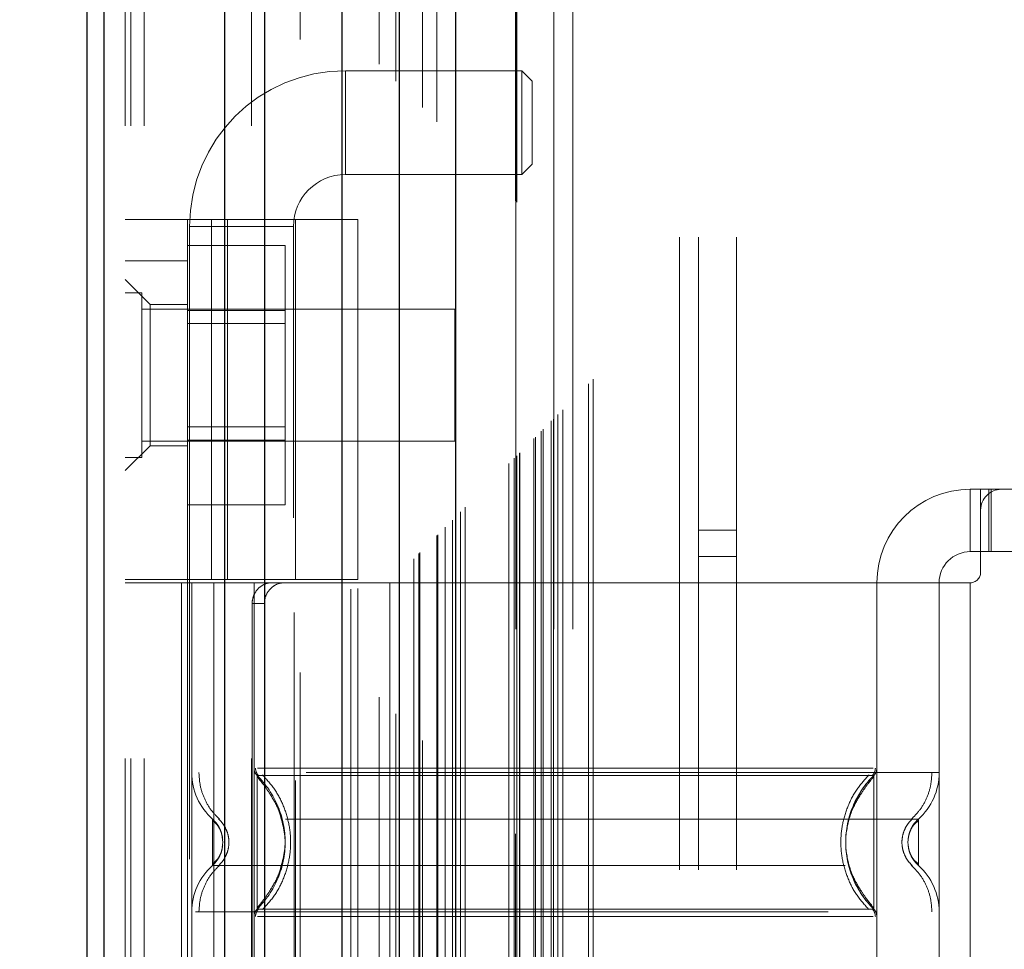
# Model space of a CAD drawing. Header units: inches. Extents: x 0.2 to 10.8, y 0.2 to 8.2.
# Tile 47 of 112: x 2.905 to 3.06, y 4.64 to 4.787. Entities that reach past the tile are written whole.
import ezdxf

# ---------------------------------------------------------------- set-up
doc = ezdxf.new("R2010")
doc.units = ezdxf.units.IN
doc.header["$MEASUREMENT"] = 0
doc.linetypes.add('HIDDEN', pattern=[0.07500000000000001, 0.05, -0.025])
doc.layers.add('DIMENSIONS', color=140, linetype='Continuous')
doc.styles.add('SLDTEXTSTYLE0', font='TXT', dxfattribs={"width": 0.7})
doc.dimstyles.new('SLDDIMSTYLE0', dxfattribs={"dimtxt": 0.0849609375, "dimasz": 0.13, "dimexe": 0, "dimexo": 0.0625, "dimgap": 0.021240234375, "dimtad": 0, "dimtih": 1, "dimtoh": 1, "dimlfac": 12, "dimrnd": 1e-09, "dimzin": 12, "dimdsep": 46, "dimtxsty": 'SLDTEXTSTYLE0', "dimsah": 1, "dimcen": 0.09, "dimadec": 0, "dimazin": 3, "dimtfac": 1, "dimtofl": 0, "dimtmove": 0, "dimatfit": 3, "dimfxl": 0, "dimfrac": 2, "dimtolj": 1, "dimtzin": 12, "dimarcsym": 0})

# ---------------------------------------------------------------- blocks, each defined once
blk = doc.blocks.new('_D')
at = {"layer": 'DIMENSIONS'}
for p, q in [((3.153001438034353, 4.882793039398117), (2.496666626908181, 4.882793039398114)), ((2.621666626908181, 4.882793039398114), (2.621666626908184, 4.370195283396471)), ((2.460092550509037, 4.216144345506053), (2.431562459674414, 4.216144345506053)), ((2.431562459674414, 4.216144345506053), (2.431562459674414, 4.08111348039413)), ((2.783240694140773, 4.216144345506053), (2.811770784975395, 4.216144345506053)), ((2.811770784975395, 4.216144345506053), (2.811770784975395, 4.08111348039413)), ((2.431562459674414, 4.08111348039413), (2.460092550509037, 4.08111348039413)), ((2.811770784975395, 4.08111348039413), (2.783240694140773, 4.08111348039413)), ((2.62166662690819, 3.392515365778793), (2.621666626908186, 4.062093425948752)), ((3.153057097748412, 3.392515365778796), (2.49666662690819, 3.392515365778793))]:
    blk.add_line(p, q, dxfattribs=at)
for points in [[(2.621666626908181, 4.882793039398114), (2.601666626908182, 4.752793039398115), (2.641666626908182, 4.752793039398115)], [(2.62166662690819, 3.392515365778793), (2.641666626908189, 3.522515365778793), (2.601666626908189, 3.522515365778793)]]:
    blk.add_solid(points, dxfattribs=at)
at = {"layer": 'DIMENSIONS', "char_height": 0.08333333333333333, "attachment_point": 1, "style": 'SLDTEXTSTYLE0'}
for s, insert in [('17.88', (2.460092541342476, 4.342586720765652)), ('454.2', (2.460092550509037, 4.188535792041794))]:
    blk.add_mtext(s, dxfattribs=dict(at, insert=insert))

msp = doc.modelspace()

# ---------------------------------------------------------------- linework, layer by layer
at = {"color": 7, "linetype": 'HIDDEN', "lineweight": 18}
for p, q in [((2.924341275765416, 3.169745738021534), (2.924341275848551, 5.410927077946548)), ((2.921341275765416, 3.169745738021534), (2.921341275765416, 5.11489325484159)), ((2.922219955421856, 3.169745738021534), (2.922219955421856, 5.114394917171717)), ((2.924341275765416, 3.169745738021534), (2.924341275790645, 5.113397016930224)), ((2.941295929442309, 3.169745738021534), (2.941295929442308, 5.105421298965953)), ((2.943417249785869, 3.169745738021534), (2.943417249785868, 5.105162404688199)), ((2.94803929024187, 5.092840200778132), (2.94803929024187, 3.182465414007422)), ((2.948963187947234, 3.183379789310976), (2.948963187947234, 5.091928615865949)), ((2.956966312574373, 3.196542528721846), (2.956966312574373, 5.07876587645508)), ((2.958099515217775, 3.196649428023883), (2.958099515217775, 5.078658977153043)), ((2.961465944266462, 5.079458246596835), (2.961465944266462, 3.19585015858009)), ((2.963168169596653, 3.197584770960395), (2.963168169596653, 5.07772363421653)), ((2.964073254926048, 5.076817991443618), (2.964073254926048, 3.19848803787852)), ((2.966917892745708, 3.20133449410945), (2.966917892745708, 5.073973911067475)), ((2.967731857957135, 3.202148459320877), (2.967731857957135, 5.073159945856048)), ((2.967881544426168, 3.202298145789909), (2.967881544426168, 5.073010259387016)), ((2.968288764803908, 5.072612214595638), (2.968288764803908, 3.202707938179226)), ((2.970550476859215, 5.070373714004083), (2.970550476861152, 3.204934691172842)), ((2.970581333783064, 3.204995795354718), (2.970581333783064, 5.070314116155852)), ((2.97071529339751, 3.205131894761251), (2.97071529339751, 5.070176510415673)), ((2.971909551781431, 3.206329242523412), (2.971909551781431, 5.068978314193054)), ((2.973034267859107, 3.207450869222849), (2.973034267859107, 5.067857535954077)), ((2.973504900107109, 5.067428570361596), (2.973504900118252, 3.207879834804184)), ((2.974336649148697, 3.208753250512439), (2.974336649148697, 5.066555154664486)), ((2.975067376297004, 3.209483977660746), (2.975067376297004, 5.065824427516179)), ((2.981951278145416, 3.216367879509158), (2.981951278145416, 5.058940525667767)), ((2.98278461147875, 3.217201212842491), (2.98278461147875, 5.058107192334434)), ((2.982997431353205, 5.057879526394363), (2.982997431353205, 3.217431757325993)), ((2.983201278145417, 5.057690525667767), (2.983201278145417, 3.217617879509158)), ((2.983201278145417, 3.217617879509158), (2.983201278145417, 5.057690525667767)), ((2.983617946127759, 3.218034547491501), (2.983617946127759, 5.057273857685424)), ((2.983665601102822, 3.218064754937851), (2.983665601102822, 5.057231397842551)), ((2.98590961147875, 3.220326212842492), (2.98590961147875, 5.054982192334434)), ((2.98590961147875, 3.220326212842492), (2.98590961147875, 5.054982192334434)), ((2.986150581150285, 3.220567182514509), (2.986150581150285, 5.054741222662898)), ((2.98707980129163, 3.221496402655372), (2.98707980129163, 5.053812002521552)), ((2.987367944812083, 3.221784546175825), (2.987367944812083, 5.053523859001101)), ((2.98899050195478, 3.223387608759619), (2.98899050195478, 5.051919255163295)), ((2.989697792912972, 3.224114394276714), (2.989697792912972, 5.051194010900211)), ((2.990470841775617, 3.224887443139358), (2.990470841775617, 5.050420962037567)), ((2.99456129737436, 3.228977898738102), (2.99456129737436, 5.046330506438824)), ((2.99528973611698, 3.229709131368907), (2.99528973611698, 5.045619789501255)), ((3.008924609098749, 3.2521624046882), (3.008924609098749, 5.023079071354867)), ((3.008924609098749, 3.2521624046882), (3.008924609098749, 5.023079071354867)), ((3.011924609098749, 3.2521624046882), (3.011924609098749, 5.023079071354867)), ((3.017924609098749, 3.2521624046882), (3.017924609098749, 5.023079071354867)), ((2.983057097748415, 3.290195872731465), (2.983057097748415, 4.985112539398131)), ((2.989057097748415, 3.290195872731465), (2.989057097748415, 4.985112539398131)), ((2.992057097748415, 3.290195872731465), (2.992057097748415, 4.985112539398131)), ((2.992057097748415, 3.290195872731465), (2.992057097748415, 4.985112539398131)), ((2.956118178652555, 4.762052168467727), (2.956118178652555, 4.778456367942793)), ((2.984005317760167, 4.778456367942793), (2.956118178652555, 4.778456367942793)), ((2.984005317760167, 4.778456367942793), (2.984005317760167, 4.762052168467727)), ((2.985645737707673, 4.776815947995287), (2.984005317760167, 4.778456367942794)), ((2.985645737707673, 4.776815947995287), (2.985645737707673, 4.763692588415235)), ((2.984005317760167, 4.762052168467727), (2.985645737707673, 4.763692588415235)), ((2.956118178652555, 4.762052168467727), (2.984005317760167, 4.762052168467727)), ((2.921341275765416, 4.754952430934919), (2.958086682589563, 4.754952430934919)), ((2.931183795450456, 4.698029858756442), (2.931183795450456, 4.754952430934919)), ((2.931511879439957, 4.753850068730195), (2.947916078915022, 4.753850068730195)), ((2.931511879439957, 4.753850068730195), (2.931511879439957, 4.507787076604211)), ((2.934958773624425, 4.698029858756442), (2.934958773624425, 4.754952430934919)), ((2.93750620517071, 4.754952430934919), (2.93750620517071, 4.698029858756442)), ((2.947916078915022, 4.507787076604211), (2.947916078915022, 4.753850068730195)), ((2.948244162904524, 4.698029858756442), (2.948244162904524, 4.754952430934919)), ((2.958086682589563, 4.698029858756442), (2.958086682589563, 4.754952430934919)), ((2.931183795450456, 4.750825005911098), (2.946600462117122, 4.750825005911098)), ((2.946600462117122, 4.740577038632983), (2.946600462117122, 4.750825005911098)), ((2.921341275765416, 4.748390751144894), (2.931183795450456, 4.748390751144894)), ((2.925278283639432, 4.741500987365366), (2.921341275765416, 4.745437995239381)), ((2.923945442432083, 4.7433499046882), (2.921341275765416, 4.7433499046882)), ((2.923945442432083, 4.717308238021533), (2.923945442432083, 4.7433499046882)), ((2.925278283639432, 4.741500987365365), (2.925278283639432, 4.730346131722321)), ((2.931183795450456, 4.741500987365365), (2.925278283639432, 4.741500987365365)), ((2.973424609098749, 4.740745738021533), (2.923945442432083, 4.740745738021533)), ((2.931183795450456, 4.740577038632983), (2.946600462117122, 4.740577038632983)), ((2.946600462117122, 4.720081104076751), (2.946600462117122, 4.740577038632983)), ((2.973424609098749, 4.7199124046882), (2.973424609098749, 4.740745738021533)), ((2.946600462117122, 4.738491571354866), (2.931183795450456, 4.738491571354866)), ((2.925278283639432, 4.730346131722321), (2.925278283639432, 4.719191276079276)), ((2.931183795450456, 4.722166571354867), (2.946600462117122, 4.722166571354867)), ((2.923945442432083, 4.7199124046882), (2.973424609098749, 4.7199124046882)), ((2.931183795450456, 4.720081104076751), (2.946600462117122, 4.720081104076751)), ((2.946600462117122, 4.709833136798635), (2.946600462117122, 4.720081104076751)), ((2.921341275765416, 4.715254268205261), (2.925278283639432, 4.719191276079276)), ((2.925278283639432, 4.719191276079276), (2.931183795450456, 4.719191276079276)), ((2.921341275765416, 4.717308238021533), (2.923945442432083, 4.717308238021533)), ((3.05487145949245, 4.712301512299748), (3.05487145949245, 4.70245899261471)), ((3.05487145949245, 4.712301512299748), (3.056511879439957, 4.712301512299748)), ((3.056511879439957, 4.709020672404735), (3.056511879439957, 4.712301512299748)), ((3.056511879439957, 4.712301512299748), (3.058152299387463, 4.712301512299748)), ((3.057780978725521, 4.70245899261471), (3.057780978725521, 4.712301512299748)), ((3.058152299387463, 4.70245899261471), (3.058152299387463, 4.712301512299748)), ((3.05979271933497, 4.712301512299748), (3.058152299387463, 4.712301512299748)), ((3.103755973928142, 4.712301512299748), (3.05979271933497, 4.712301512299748)), ((2.931183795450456, 4.709833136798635), (2.946600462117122, 4.709833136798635)), ((3.056511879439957, 4.709020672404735), (3.056511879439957, 4.699178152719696)), ((3.017924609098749, 4.705870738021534), (3.011924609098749, 4.705870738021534)), ((3.056511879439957, 4.70245899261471), (3.05487145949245, 4.70245899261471)), ((3.058152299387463, 4.70245899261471), (3.056511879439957, 4.70245899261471)), ((3.105396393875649, 4.70245899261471), (3.058152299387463, 4.70245899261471)), ((3.011924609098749, 4.701704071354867), (3.017924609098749, 4.701704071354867)), ((2.958086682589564, 4.698029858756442), (2.921341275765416, 4.698029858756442)), ((2.958086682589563, 4.69753773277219), (2.921341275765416, 4.69753773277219)), ((2.930249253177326, 4.69753773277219), (2.930249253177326, 4.566304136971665)), ((2.931183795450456, 4.698029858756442), (2.931183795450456, 4.69753773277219)), ((2.931183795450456, 4.69753773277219), (2.931183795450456, 4.566304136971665)), ((2.931839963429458, 4.69753773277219), (2.931839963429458, 4.566304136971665)), ((2.931839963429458, 4.69753773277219), (2.931839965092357, 4.667531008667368)), ((2.935319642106, 4.69753773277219), (2.935319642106, 4.566304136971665)), ((2.941682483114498, 4.69753773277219), (2.941682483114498, 4.566304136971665)), ((2.941682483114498, 4.69753773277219), (2.941682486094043, 4.668241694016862)), ((2.948244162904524, 4.566304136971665), (2.948244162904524, 4.69753773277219)), ((3.040107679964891, 4.69753773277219), (2.958086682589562, 4.69753773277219)), ((2.958086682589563, 4.566304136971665), (2.958086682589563, 4.69753773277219)), ((3.040107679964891, 4.69753773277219), (3.040107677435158, 4.668241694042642)), ((3.05487145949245, 4.69753773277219), (3.040107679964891, 4.69753773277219)), ((3.040107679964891, 4.69753773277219), (3.040107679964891, 4.566304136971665)), ((3.049950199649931, 4.69753773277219), (3.049950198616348, 4.667531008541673)), ((3.049950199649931, 4.69753773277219), (3.049950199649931, 4.566304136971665)), ((3.05487145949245, 4.69753773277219), (3.05487145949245, 4.566304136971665)), ((3.05487145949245, 4.69753773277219), (3.05487145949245, 4.566304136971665)), ((2.941389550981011, 4.694256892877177), (2.941389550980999, 4.569584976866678)), ((2.943322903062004, 4.694256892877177), (2.941389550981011, 4.694256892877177)), ((2.943322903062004, 4.694256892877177), (2.943322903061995, 4.569584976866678)), ((2.943016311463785, 4.665820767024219), (2.942173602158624, 4.667071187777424)), ((2.936759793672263, 4.656527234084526), (2.936671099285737, 4.657344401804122)), ((2.936761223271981, 4.656527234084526), (2.936673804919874, 4.657331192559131)), ((3.045116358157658, 4.657331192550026), (3.045028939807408, 4.656527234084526)), ((2.936671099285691, 4.655710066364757), (2.936759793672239, 4.656527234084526)), ((2.936673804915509, 4.655723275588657), (2.936761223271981, 4.656527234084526)), ((3.045028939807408, 4.656527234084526), (3.045116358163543, 4.655723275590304)), ((2.942173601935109, 4.645983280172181), (2.943016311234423, 4.647233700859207)), ((2.932414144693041, 4.645523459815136), (3.049950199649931, 4.645523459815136))]:
    msp.add_line(p, q, dxfattribs=at)
at = {"color": 7, "linetype": 'Continuous', "lineweight": 25}
for p, q in [((2.915341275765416, 3.169745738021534), (2.915341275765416, 5.115575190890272)), ((2.917977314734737, 3.169745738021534), (2.917977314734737, 5.114394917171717)), ((2.93705328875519, 3.169745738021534), (2.937053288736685, 5.105421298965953)), ((2.943417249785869, 3.169745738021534), (2.943417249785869, 5.105162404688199)), ((2.955557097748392, 5.079458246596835), (2.955557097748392, 3.19585015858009)), ((2.964641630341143, 5.070373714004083), (2.96464163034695, 3.204934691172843)), ((2.973504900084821, 5.067428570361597), (2.973504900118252, 3.207879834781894))]:
    msp.add_line(p, q, dxfattribs=at)
at = {"color": 7, "linetype": 'HIDDEN', "lineweight": 18}
for centre, radius, start, end in [((2.956118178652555, 4.753850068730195), 0.02460629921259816, 90, 180), ((2.956118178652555, 4.753850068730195), 0.00820209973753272, 90, 180), ((3.05487145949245, 4.69753773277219), 0.01476377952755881, 90, 180), ((3.05979271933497, 4.709020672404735), 0.003280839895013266, 90, 180), ((3.05487145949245, 4.69753773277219), 0.004921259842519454, 90, 180), ((3.05487145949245, 4.699178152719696), 0.001640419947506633, 270.0000000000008, 0), ((2.943322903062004, 4.668241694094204), 0.001640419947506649, 180.0000000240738, 225.523727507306), ((3.038467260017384, 4.668241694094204), 0.00164041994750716, 314.4762724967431, 359.9999999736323), ((2.941682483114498, 4.667531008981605), 0.009842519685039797, 180.000000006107, 228.2366022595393), ((3.040107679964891, 4.667531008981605), 0.009842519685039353, 311.7633977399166, 0), ((2.941682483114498, 4.645523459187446), 0.009842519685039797, 131.7633977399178, 180), ((3.040107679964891, 4.645523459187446), 0.009842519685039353, 0, 48.23660226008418), ((2.943322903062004, 4.644812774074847), 0.001640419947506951, 134.476272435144, 180), ((3.038467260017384, 4.644812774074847), 0.001640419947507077, 2.751638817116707e-08, 45.5237274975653)]:
    msp.add_arc(centre, radius, start, end, dxfattribs=at)
for points, knots in [([(2.98871469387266, 3.223136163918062), (2.988707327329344, 3.22527658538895), (2.988686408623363, 3.231354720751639), (2.98866893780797, 3.24238926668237), (2.988657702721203, 3.257134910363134), (2.98865696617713, 3.274276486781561), (2.988661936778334, 3.298791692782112), (2.98866668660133, 3.329227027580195), (2.988662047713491, 3.374602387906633), (2.988664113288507, 3.428915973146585), (2.988662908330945, 3.547439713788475), (2.98866399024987, 3.780367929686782), (2.988663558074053, 4.168233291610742), (2.988662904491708, 4.50948671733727), (2.988663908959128, 4.744438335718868), (2.988662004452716, 4.83243069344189), (2.988666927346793, 4.898563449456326), (2.988663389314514, 4.942978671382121), (2.988658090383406, 4.965421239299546), (2.988657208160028, 4.986665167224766), (2.988668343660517, 5.005407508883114), (2.988693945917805, 5.021014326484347), (2.988729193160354, 5.033573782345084), (2.988767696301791, 5.043511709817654), (2.988797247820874, 5.049390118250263), (2.988809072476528, 5.052003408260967), (2.988809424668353, 5.052081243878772)], [0, 0, 0, 0, 0.003510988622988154, 0.009970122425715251, 0.01809984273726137, 0.02769812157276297, 0.03808723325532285, 0.05831184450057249, 0.07762083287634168, 0.1125158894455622, 0.1474017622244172, 0.2720338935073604, 0.4945852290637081, 0.783612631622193, 0.8317877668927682, 0.8799735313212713, 0.9279454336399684, 0.9402645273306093, 0.9528272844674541, 0.9647577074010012, 0.9751106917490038, 0.9835701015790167, 0.9903575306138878, 0.9957119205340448, 0.9998722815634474, 1, 1, 1, 1]), ([(2.944477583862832, 4.69753773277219), (2.944112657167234, 4.697537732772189), (2.943733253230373, 4.697461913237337), (2.942997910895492, 4.697147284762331), (2.942645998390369, 4.696908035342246), (2.942052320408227, 4.696303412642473), (2.941807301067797, 4.695934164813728), (2.941477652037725, 4.69513368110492), (2.941389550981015, 4.694697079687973), (2.941389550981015, 4.694256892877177)], [0, 0, 0, 0, 0.25, 0.25, 0.5, 0.5, 0.75, 0.75, 1, 1, 1, 1]), ([(2.943322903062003, 4.694256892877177), (2.943322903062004, 4.694691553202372), (2.94340716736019, 4.695118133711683), (2.943730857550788, 4.69591443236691), (2.943970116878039, 4.696279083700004), (2.944559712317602, 4.696884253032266), (2.944914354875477, 4.697127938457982), (2.945670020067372, 4.697452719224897), (2.946077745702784, 4.697537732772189), (2.946481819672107, 4.69753773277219)], [0, 0, 0, 0, 0.25, 0.25, 0.5, 0.5, 0.75, 0.75, 1, 1, 1, 1]), ([(2.941920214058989, 4.66824930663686), (2.941925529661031, 4.668140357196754), (2.94193626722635, 4.667920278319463), (2.942039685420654, 4.667603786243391), (2.942191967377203, 4.667307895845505), (2.942340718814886, 4.667146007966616), (2.942414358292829, 4.667065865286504)], [0, 0, 0, 0, 0.2475219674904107, 0.4999966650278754, 0.7524730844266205, 1, 1, 1, 1]), ([(3.039533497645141, 4.668241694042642), (3.039439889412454, 4.668241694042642), (3.039107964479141, 4.668241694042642), (3.036580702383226, 4.668241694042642), (3.032097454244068, 4.668241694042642), (3.025912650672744, 4.668241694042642), (3.018413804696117, 4.668241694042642), (3.009848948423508, 4.668241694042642), (3.000557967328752, 4.668241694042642), (2.990895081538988, 4.668241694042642), (2.981232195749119, 4.668241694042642), (2.971941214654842, 4.668241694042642), (2.963376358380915, 4.668241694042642), (2.955877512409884, 4.668241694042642), (2.949692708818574, 4.668241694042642), (2.945209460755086, 4.668241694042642), (2.942682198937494, 4.668241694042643), (2.942350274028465, 4.668241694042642), (2.942256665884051, 4.668241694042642)], [0, 0, 0, 0, 0.02656569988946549, 0.09419917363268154, 0.1618326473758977, 0.2294661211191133, 0.29709959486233, 0.3647330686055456, 0.4323665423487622, 0.5000000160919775, 0.5676334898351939, 0.6352669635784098, 0.7029004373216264, 0.7705339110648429, 0.8381673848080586, 0.9058008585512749, 0.9734343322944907, 1, 1, 1, 1]), ([(3.039375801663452, 4.667065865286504), (3.03944944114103, 4.667146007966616), (3.039598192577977, 4.667307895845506), (3.039750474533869, 4.66760378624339), (3.039853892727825, 4.667920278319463), (3.039864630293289, 4.668140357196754), (3.039869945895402, 4.66824930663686)], [0, 0, 0, 0, 0.2475269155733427, 0.5000033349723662, 0.7524780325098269, 1, 1, 1, 1]), ([(3.049950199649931, 4.667531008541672), (3.049730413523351, 4.667531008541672), (3.049290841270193, 4.667531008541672), (3.045779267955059, 4.667531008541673), (3.04032146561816, 4.667531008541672), (3.032920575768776, 4.667531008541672), (3.023916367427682, 4.667531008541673), (3.013640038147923, 4.667531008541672), (3.002490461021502, 4.667531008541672), (2.990895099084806, 4.667531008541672), (2.979299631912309, 4.667531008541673), (2.968150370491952, 4.667531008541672), (2.957872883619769, 4.667531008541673), (2.948872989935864, 4.667531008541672), (2.941455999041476, 4.667531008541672), (2.936058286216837, 4.667531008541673), (2.932952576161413, 4.667531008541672), (2.932547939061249, 4.667531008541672), (2.932414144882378, 4.667531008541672)], [0, 0, 0, 0, 0.06454114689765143, 0.1290822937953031, 0.1936234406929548, 0.2581645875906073, 0.3227057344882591, 0.3872468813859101, 0.4517880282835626, 0.5163291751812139, 0.580870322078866, 0.6454114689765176, 0.709952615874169, 0.7744937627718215, 0.8390349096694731, 0.9035760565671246, 0.9681172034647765, 1, 1, 1, 1]), ([(2.932980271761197, 4.667531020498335), (2.933021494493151, 4.666843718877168), (2.933104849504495, 4.665453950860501), (2.933773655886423, 4.663458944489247), (2.934796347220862, 4.661627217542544), (2.935761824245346, 4.660643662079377), (2.936239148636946, 4.66015739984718)], [0, 0, 0, 0, 0.2473384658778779, 0.5001342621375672, 0.7528702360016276, 1, 1, 1, 1]), ([(3.039616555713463, 4.667071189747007), (3.039623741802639, 4.667071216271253), (3.038345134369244, 4.66707124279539), (3.033469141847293, 4.66707129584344), (3.029856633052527, 4.667071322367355), (3.020834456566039, 4.667071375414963), (3.015430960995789, 4.667071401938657), (3.003648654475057, 4.667071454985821), (2.997272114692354, 4.667071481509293), (2.984518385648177, 4.667071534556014), (2.97814126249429, 4.667071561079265), (2.96636011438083, 4.667071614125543), (2.960954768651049, 4.667071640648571), (2.951934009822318, 4.667071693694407), (2.948321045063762, 4.667071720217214), (2.943445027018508, 4.667071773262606), (2.942163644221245, 4.667071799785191), (2.942174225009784, 4.667071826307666)], [0, 0, 0, 0, 0.125, 0.125, 0.25, 0.25, 0.375, 0.375, 0.5, 0.5, 0.625, 0.625, 0.75, 0.75, 0.875, 0.875, 1, 1, 1, 1]), ([(2.942173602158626, 4.667071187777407), (2.942173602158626, 4.667098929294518), (2.942173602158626, 4.665349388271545), (2.942173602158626, 4.660666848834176), (2.942173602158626, 4.656527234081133), (2.942173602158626, 4.652387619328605), (2.942173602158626, 4.647705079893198), (2.942173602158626, 4.645955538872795), (2.942173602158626, 4.645983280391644)], [6.283185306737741, 6.283185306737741, 6.283185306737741, 6.283185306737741, 7.068583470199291, 7.46128255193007, 7.85398163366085, 8.24668071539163, 8.6393797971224, 9.42477796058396, 9.42477796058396, 9.42477796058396, 9.42477796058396]), ([(2.946526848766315, 4.658003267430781), (2.946297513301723, 4.659209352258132), (2.945910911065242, 4.661242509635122), (2.944533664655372, 4.663682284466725), (2.94332085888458, 4.665501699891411), (2.942573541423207, 4.666390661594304), (2.942173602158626, 4.666866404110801)], [0, 0, 0, 0, 0.3903267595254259, 0.6579932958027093, 0.816969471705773, 1, 1, 1, 1]), ([(2.943028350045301, 4.667169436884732), (2.943690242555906, 4.666441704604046), (2.945013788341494, 4.664986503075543), (2.946388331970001, 4.662337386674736), (2.947265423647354, 4.659496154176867), (2.947566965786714, 4.656527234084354), (2.947265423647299, 4.653558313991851), (2.946388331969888, 4.650717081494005), (2.945013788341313, 4.648067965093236), (2.94369024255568, 4.646612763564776), (2.94302835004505, 4.645885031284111)], [0, 0, 0, 0, 0.1250857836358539, 0.2501263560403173, 0.3751554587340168, 0.5000000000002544, 0.624844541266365, 0.7498736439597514, 0.8749142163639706, 1, 1, 1, 1]), ([(3.038866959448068, 4.645885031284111), (3.038203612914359, 4.646612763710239), (3.036877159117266, 4.648067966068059), (3.035499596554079, 4.650717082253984), (3.03462057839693, 4.653558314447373), (3.034318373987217, 4.656527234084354), (3.034620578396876, 4.659496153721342), (3.035499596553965, 4.662337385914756), (3.036877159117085, 4.664986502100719), (3.038203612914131, 4.666441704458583), (3.038866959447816, 4.667169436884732)], [0, 0, 0, 0, 0.1250856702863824, 0.2501262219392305, 0.375155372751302, 0.4999999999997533, 0.624844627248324, 0.7498737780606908, 0.8749143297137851, 0.9999999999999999, 0.9999999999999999, 0.9999999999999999, 0.9999999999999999]), ([(3.039616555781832, 4.645983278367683), (3.036801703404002, 4.648714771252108), (3.033582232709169, 4.65652723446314), (3.036801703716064, 4.664339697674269), (3.039616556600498, 4.667071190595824)], [0.02713175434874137, 0.02713175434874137, 0.02713175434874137, 0.02713175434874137, 0.499999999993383, 0.9728682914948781, 0.9728682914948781, 0.9728682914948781, 0.9728682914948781]), ([(3.03961656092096, 4.666866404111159), (3.039216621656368, 4.666390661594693), (3.038469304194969, 4.665501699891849), (3.037256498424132, 4.663682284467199), (3.035879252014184, 4.661242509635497), (3.035492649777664, 4.659209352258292), (3.035263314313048, 4.6580032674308)], [0, 0, 0, 0, 0.1830305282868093, 0.3420067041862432, 0.6096732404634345, 0.9999999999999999, 0.9999999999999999, 0.9999999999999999, 0.9999999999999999]), ([(3.039616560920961, 4.645983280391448), (3.039616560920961, 4.645955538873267), (3.039616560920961, 4.647705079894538), (3.039616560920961, 4.652387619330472), (3.039616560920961, 4.656527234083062), (3.039616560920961, 4.660666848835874), (3.039616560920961, 4.665349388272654), (3.039616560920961, 4.667098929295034), (3.039616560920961, 4.667071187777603)], [3.14159265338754, 3.14159265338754, 3.14159265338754, 3.14159265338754, 3.92699081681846, 4.31968989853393, 4.71238898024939, 5.10508806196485, 5.49778714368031, 6.28318530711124, 6.28318530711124, 6.28318530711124, 6.28318530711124]), ([(3.045551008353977, 4.66015739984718), (3.046028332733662, 4.660643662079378), (3.046993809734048, 4.661627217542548), (3.048016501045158, 4.663458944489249), (3.048685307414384, 4.665453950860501), (3.048768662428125, 4.666843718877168), (3.048809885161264, 4.667531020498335)], [0, 0, 0, 0, 0.2471297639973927, 0.4998657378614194, 0.7526615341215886, 1, 1, 1, 1]), ([(2.945550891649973, 4.651393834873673), (2.946075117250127, 4.653104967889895), (2.947123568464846, 4.65652723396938), (2.94607511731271, 4.659949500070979), (2.945550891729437, 4.661660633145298)], [0, 0, 0, 0, 0.4999999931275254, 1, 1, 1, 1]), ([(3.046664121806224, 4.660188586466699), (3.046673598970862, 4.660188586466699), (3.043394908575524, 4.660188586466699), (3.030717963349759, 4.660188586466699), (3.013055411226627, 4.660188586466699), (2.990895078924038, 4.660188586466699), (2.968734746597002, 4.660188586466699), (2.951072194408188, 4.660188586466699), (2.938395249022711, 4.660188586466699), (2.935116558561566, 4.660188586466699), (2.935126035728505, 4.660188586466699)], [4.712414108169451, 4.712414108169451, 4.712414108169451, 4.712414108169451, 5.15721612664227, 5.4883921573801, 5.8858033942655, 6.2832146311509, 6.68062586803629, 7.07803710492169, 7.40921313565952, 7.854015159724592, 7.854015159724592, 7.854015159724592, 7.854015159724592]), ([(2.936217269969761, 4.658722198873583), (2.936093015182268, 4.658963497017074), (2.935810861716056, 4.659511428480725), (2.935371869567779, 4.659945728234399), (2.935126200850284, 4.660188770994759)], [0, 0, 0, 0, 0.4403801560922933, 1, 1, 1, 1]), ([(2.935126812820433, 4.660189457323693), (2.935126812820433, 4.660189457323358), (2.935126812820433, 4.660094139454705), (2.935126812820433, 4.659727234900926), (2.935126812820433, 4.659455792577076), (2.935126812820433, 4.658777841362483), (2.935126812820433, 4.658371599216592), (2.935126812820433, 4.657485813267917), (2.935126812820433, 4.657006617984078), (2.935126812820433, 4.656047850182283), (2.935126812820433, 4.655568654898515), (2.935126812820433, 4.654682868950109), (2.935126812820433, 4.654276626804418), (2.935126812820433, 4.653598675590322), (2.935126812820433, 4.653327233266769), (2.935126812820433, 4.652960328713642), (2.935126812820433, 4.652865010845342), (2.935126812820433, 4.652865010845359)], [0, 0, 0, 0, 0.125, 0.125, 0.25, 0.25, 0.375, 0.375, 0.5, 0.5, 0.625, 0.625, 0.75, 0.75, 0.875, 0.875, 1, 1, 1, 1]), ([(2.93643953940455, 4.658191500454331), (2.936404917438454, 4.658305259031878), (2.936270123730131, 4.658748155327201), (2.935843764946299, 4.659449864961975), (2.935365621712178, 4.659943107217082), (2.935126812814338, 4.66018945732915)], [0, 0, 0, 0, 0.147487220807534, 0.5742120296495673, 0.9999999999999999, 0.9999999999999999, 0.9999999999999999, 0.9999999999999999]), ([(2.936075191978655, 4.660221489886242), (2.936317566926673, 4.659975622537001), (2.936802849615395, 4.659483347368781), (2.937312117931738, 4.658565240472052), (2.937640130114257, 4.657571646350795), (2.937754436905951, 4.656527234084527), (2.937640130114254, 4.655482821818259), (2.937312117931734, 4.654489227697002), (2.936802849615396, 4.653571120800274), (2.936317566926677, 4.653078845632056), (2.936075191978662, 4.652832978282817)], [0, 0, 0, 0, 0.124832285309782, 0.2499389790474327, 0.3751056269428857, 0.5000000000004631, 0.6248943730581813, 0.7500610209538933, 0.8751677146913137, 0.9999999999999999, 0.9999999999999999, 0.9999999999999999, 0.9999999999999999]), ([(3.04571497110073, 4.652832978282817), (3.045472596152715, 4.653078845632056), (3.044987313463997, 4.653571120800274), (3.044478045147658, 4.654489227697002), (3.044150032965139, 4.655482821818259), (3.044035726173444, 4.656527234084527), (3.044150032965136, 4.657571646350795), (3.044478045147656, 4.658565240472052), (3.044987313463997, 4.659483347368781), (3.045472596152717, 4.659975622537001), (3.045714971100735, 4.660221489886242)], [0, 0, 0, 0, 0.1248322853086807, 0.2499389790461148, 0.3751056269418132, 0.4999999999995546, 0.6248943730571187, 0.750061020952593, 0.8751677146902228, 0.9999999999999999, 0.9999999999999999, 0.9999999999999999, 0.9999999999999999]), ([(3.046663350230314, 4.660189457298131), (3.046424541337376, 4.659943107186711), (3.04594639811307, 4.659449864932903), (3.045520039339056, 4.658748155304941), (3.045385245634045, 4.658305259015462), (3.045350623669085, 4.658191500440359)], [0, 0, 0, 0, 0.4257879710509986, 0.8525127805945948, 1, 1, 1, 1]), ([(3.046663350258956, 4.652865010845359), (3.046663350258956, 4.65286501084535), (3.046663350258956, 4.652960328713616), (3.046663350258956, 4.653327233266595), (3.046663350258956, 4.653598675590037), (3.046663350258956, 4.654276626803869), (3.046663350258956, 4.654682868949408), (3.046663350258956, 4.655568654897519), (3.046663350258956, 4.656047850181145), (3.046663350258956, 4.657006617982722), (3.046663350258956, 4.657485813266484), (3.046663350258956, 4.658371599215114), (3.046663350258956, 4.658777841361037), (3.046663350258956, 4.659455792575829), (3.046663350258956, 4.659727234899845), (3.046663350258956, 4.660094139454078), (3.046663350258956, 4.660189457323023), (3.046663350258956, 4.660189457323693)], [0, 0, 0, 0, 0.125, 0.125, 0.25, 0.25, 0.375, 0.375, 0.5, 0.5, 0.625, 0.625, 0.75, 0.75, 0.875, 0.875, 1, 1, 1, 1]), ([(2.936733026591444, 4.657042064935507), (2.936684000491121, 4.65734028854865), (2.936585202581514, 4.657941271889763), (2.936234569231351, 4.658747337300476), (2.935759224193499, 4.659441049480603), (2.935339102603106, 4.65974839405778), (2.935126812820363, 4.659903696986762)], [0, 0, 0, 0, 0.2435770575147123, 0.4908590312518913, 0.7427282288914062, 1, 1, 1, 1]), ([(3.046663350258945, 4.659903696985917), (3.046451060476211, 4.659748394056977), (3.046030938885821, 4.659441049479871), (3.045555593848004, 4.658747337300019), (3.045204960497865, 4.657941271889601), (3.045106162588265, 4.657340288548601), (3.045057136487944, 4.657042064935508)], [0, 0, 0, 0, 0.2572717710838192, 0.509140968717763, 0.7564229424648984, 1, 1, 1, 1]), ([(2.935126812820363, 4.653150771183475), (2.935339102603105, 4.653306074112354), (2.935759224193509, 4.653613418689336), (2.936234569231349, 4.654307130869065), (2.936585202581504, 4.655113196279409), (2.936684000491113, 4.6557141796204), (2.936733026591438, 4.656012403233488)], [0, 0, 0, 0, 0.2572717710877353, 0.5091409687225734, 0.756422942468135, 0.9999999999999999, 0.9999999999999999, 0.9999999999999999, 0.9999999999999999]), ([(3.045057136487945, 4.656012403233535), (3.045106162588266, 4.65571417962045), (3.045204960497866, 4.655113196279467), (3.045555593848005, 4.654307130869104), (3.046030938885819, 4.653613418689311), (3.046451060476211, 4.653306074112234), (3.046663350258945, 4.653150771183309)], [0, 0, 0, 0, 0.2435770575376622, 0.4908590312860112, 0.7427282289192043, 1, 1, 1, 1]), ([(2.935126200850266, 4.652865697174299), (2.935371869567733, 4.653108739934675), (2.935810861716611, 4.65354303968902), (2.936093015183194, 4.654090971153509), (2.936217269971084, 4.654332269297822)], [0, 0, 0, 0, 0.5596198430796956, 1, 1, 1, 1]), ([(2.935126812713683, 4.652865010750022), (2.935365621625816, 4.653111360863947), (2.935843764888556, 4.653604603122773), (2.93627012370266, 4.654306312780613), (2.936404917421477, 4.654749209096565), (2.936439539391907, 4.654862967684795)], [0, 0, 0, 0, 0.4257879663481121, 0.8525127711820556, 1, 1, 1, 1]), ([(2.942173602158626, 4.646188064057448), (2.942573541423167, 4.646663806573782), (2.943320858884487, 4.647552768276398), (2.94453366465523, 4.64937218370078), (2.945910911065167, 4.651811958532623), (2.946297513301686, 4.653845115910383), (2.946526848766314, 4.65505120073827)], [0, 0, 0, 0, 0.1830305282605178, 0.3420067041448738, 0.6096732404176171, 1, 1, 1, 1]), ([(3.035263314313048, 4.655051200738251), (3.035492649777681, 4.653845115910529), (3.035879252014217, 4.651811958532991), (3.037256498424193, 4.649372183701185), (3.038469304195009, 4.647552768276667), (3.039216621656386, 4.646663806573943), (3.039616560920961, 4.646188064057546)], [0, 0, 0, 0, 0.3903267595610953, 0.6579932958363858, 0.8169694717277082, 1, 1, 1, 1]), ([(3.045350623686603, 4.654862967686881), (3.045385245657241, 4.654749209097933), (3.04552003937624, 4.654306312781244), (3.045946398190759, 4.653604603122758), (3.046424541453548, 4.653111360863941), (3.046663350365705, 4.652865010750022)], [0, 0, 0, 0, 0.1474872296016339, 0.5742120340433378, 1, 1, 1, 1]), ([(2.936239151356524, 4.652897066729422), (2.935761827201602, 4.652410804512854), (2.934796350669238, 4.651427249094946), (2.933773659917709, 4.649595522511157), (2.933104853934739, 4.647600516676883), (2.93302149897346, 4.646210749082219), (2.932980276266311, 4.645523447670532)], [0, 0, 0, 0, 0.247129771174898, 0.4998657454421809, 0.7526615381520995, 1, 1, 1, 1]), ([(2.935126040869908, 4.652865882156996), (2.93511656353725, 4.652865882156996), (2.938395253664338, 4.652865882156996), (2.951072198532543, 4.652865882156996), (2.96873475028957, 4.652865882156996), (2.990895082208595, 4.652865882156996), (3.013055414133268, 4.652865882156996), (3.030717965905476, 4.652865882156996), (3.043394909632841, 4.652865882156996), (3.046673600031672, 4.652865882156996), (3.046664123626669, 4.652865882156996)], [4.712364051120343, 4.712364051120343, 4.712364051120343, 4.712364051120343, 5.15716607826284, 5.488342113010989, 5.885753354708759, 6.28316459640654, 6.68057583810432, 7.077987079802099, 7.40916311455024, 7.853965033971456, 7.853965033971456, 7.853965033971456, 7.853965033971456]), ([(3.048809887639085, 4.645523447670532), (3.048768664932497, 4.646210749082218), (3.048685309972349, 4.647600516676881), (3.048016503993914, 4.649595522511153), (3.046993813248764, 4.651427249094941), (3.046028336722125, 4.652410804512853), (3.045551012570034, 4.652897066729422)], [0, 0, 0, 0, 0.2473384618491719, 0.5001342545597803, 0.7528702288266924, 1, 1, 1, 1]), ([(2.942414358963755, 4.645988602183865), (2.942340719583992, 4.645908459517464), (2.942191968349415, 4.645746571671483), (2.942039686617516, 4.645450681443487), (2.941936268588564, 4.645134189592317), (2.941925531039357, 4.644914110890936), (2.941920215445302, 4.644805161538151)], [0, 0, 0, 0, 0.2475269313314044, 0.5000033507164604, 0.7524780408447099, 0.9999999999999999, 0.9999999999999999, 0.9999999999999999, 0.9999999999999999]), ([(2.942174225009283, 4.645982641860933), (2.942163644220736, 4.645982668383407), (2.943445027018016, 4.645982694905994), (2.948321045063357, 4.645982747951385), (2.951934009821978, 4.645982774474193), (2.960954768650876, 4.645982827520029), (2.966360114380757, 4.645982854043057), (2.978141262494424, 4.645982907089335), (2.984518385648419, 4.645982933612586), (2.997272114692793, 4.645982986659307), (3.003648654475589, 4.645983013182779), (3.015430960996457, 4.645983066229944), (3.020834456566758, 4.645983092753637), (3.029856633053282, 4.645983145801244), (3.033469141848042, 4.64598317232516), (3.038345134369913, 4.64598322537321), (3.039623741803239, 4.645983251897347), (3.039616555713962, 4.645983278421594)], [0, 0, 0, 0, 0.125, 0.125, 0.25, 0.25, 0.375, 0.375, 0.5, 0.5, 0.625, 0.625, 0.75, 0.75, 0.875, 0.875, 1, 1, 1, 1]), ([(2.942256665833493, 4.644812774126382), (2.942350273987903, 4.644812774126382), (2.942682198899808, 4.644812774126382), (2.945209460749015, 4.644812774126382), (2.94969270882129, 4.644812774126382), (2.955877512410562, 4.644812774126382), (2.963376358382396, 4.644812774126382), (2.971941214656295, 4.644812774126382), (2.981232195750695, 4.644812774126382), (2.990895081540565, 4.644812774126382), (3.000557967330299, 4.644812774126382), (3.009848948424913, 4.644812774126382), (3.018413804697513, 4.644812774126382), (3.025912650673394, 4.644812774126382), (3.032097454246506, 4.644812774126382), (3.03658070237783, 4.644812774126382), (3.03910796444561, 4.644812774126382), (3.039439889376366, 4.644812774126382), (3.03953349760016, 4.644812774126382)], [0, 0, 0, 0, 0.02656567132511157, 0.09419914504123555, 0.1618326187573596, 0.2294660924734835, 0.2970995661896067, 0.3647330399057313, 0.4323665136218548, 0.499999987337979, 0.567633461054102, 0.635266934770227, 0.7029004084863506, 0.7705338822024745, 0.8381673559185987, 0.9058008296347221, 0.9734343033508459, 1, 1, 1, 1]), ([(3.039869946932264, 4.644805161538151), (3.039864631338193, 4.644914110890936), (3.039853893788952, 4.645134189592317), (3.03975047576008, 4.645450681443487), (3.039598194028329, 4.645746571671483), (3.039449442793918, 4.645908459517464), (3.039375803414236, 4.645988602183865)], [0, 0, 0, 0, 0.2475219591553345, 0.4999966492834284, 0.7524730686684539, 1, 1, 1, 1])]:
    msp.add_open_spline(points, degree=3, knots=knots, dxfattribs=at)
for points in [[(2.946599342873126, 4.656527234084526), (2.946602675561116, 4.658486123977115), (2.945814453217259, 4.662395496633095), (2.943569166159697, 4.665699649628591), (2.942173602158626, 4.667071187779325)], [(3.039616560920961, 4.667071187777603), (3.038220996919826, 4.665699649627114), (3.035975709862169, 4.662395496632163), (3.035187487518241, 4.658486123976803), (3.03519082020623, 4.656527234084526)], [(2.942173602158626, 4.645983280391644), (2.943569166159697, 4.647354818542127), (2.945814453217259, 4.650658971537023), (2.946602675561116, 4.654568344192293), (2.946599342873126, 4.656527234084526)], [(3.03519082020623, 4.656527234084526), (3.035187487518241, 4.654568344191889), (3.035975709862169, 4.650658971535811), (3.038220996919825, 4.647354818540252), (3.039616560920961, 4.645983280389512)]]:
    msp.add_open_spline(points, degree=3, dxfattribs=at)

# ---------------------------------------------------------------- dimensions: what is measured, and where the dimension line sits
at = {"layer": 'DIMENSIONS'}
dim = msp.add_linear_dim(base=(2.621666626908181, 4.882793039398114), p1=(3.203057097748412, 3.392515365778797), p2=(3.203001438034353, 4.882793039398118), angle=90.0000000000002, dimstyle='SLDDIMSTYLE0', dxfattribs=at)
dim.commit()
dim.dimension.update_dxf_attribs({"geometry": '_D', "text_midpoint": (2.621666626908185, 4.216144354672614), "dimtype": 160})

doc.saveas('drawing.dxf')
